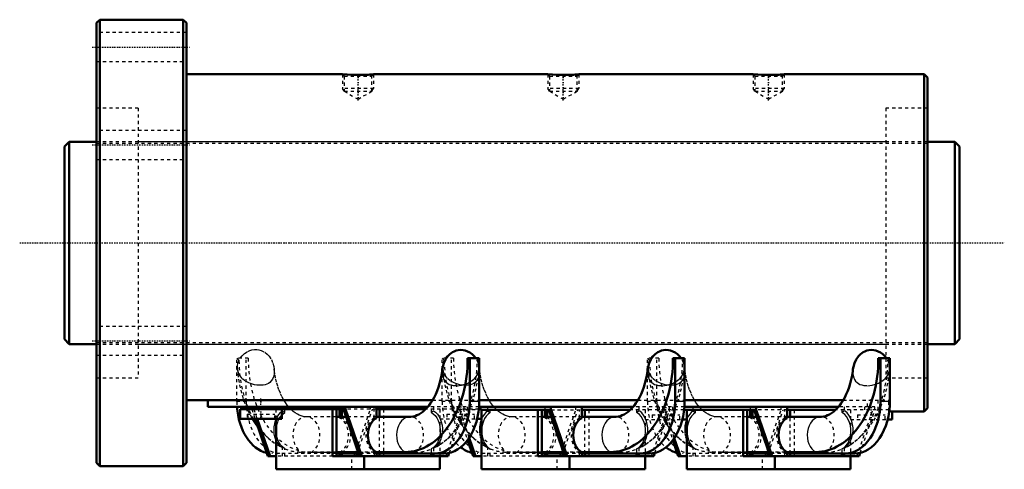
# Model space of a CAD drawing. Header units: millimetres. Extents: x -24 to 283, y -70 to 70.
import ezdxf

# ---------------------------------------------------------------- set-up
doc = ezdxf.new("R2010")
doc.units = ezdxf.units.MM
doc.linetypes.add('Center', pattern=[1.5, 0.45, -0.5, 0.05, -0.5])
doc.linetypes.add('Dashed', pattern=[2, 1, -1])
for name, color, linetype, lineweight in [('2d ConnectionPoints', 7, 'Continuous', 50), ('AM_0', 7, 'Continuous', 50), ('AM_4', 3, 'Continuous', 25), ('AM_5', 3, 'Continuous', 25), ('AM_7', 7, 'Center', 25), ('AM_9', 6, 'Dashed', 25)]:
    doc.layers.add(name, color=color, linetype=linetype, lineweight=lineweight)

# ---------------------------------------------------------------- blocks, each defined once
blk = doc.blocks.new('1_RR0100HBN6316_10_5N_0_in_HBN6316105RRG2279LC00G200_4')
at = {"layer": 'AM_0'}
for p, q in [((1, 69.5), (0, 68.5)), ((0, 68.5), (0, -68.5)), ((1, 69.5), (1, -69.5)), ((27, 69.5), (1, 69.5)), ((27, 69.5), (27, -69.5)), ((28, 68.5), (27, 69.5)), ((28, 68.5), (28, -68.5)), ((76.64, 52.5), (28, 52.5)), ((78.13, 52.39), (76.64, 52.5)), ((140.64, 52.5), (86.35, 52.5)), ((142.13, 52.39), (140.64, 52.5)), ((204.64, 52.5), (150.35, 52.5)), ((206.13, 52.39), (204.64, 52.5)), ((258, 52.5), (214.35, 52.5)), ((259, 51.5), (258, 52.5)), ((258, 52.5), (258, -52.5)), ((259, 51.5), (259, -51.5)), ((119.27, -35.92), (115.67, -35.92)), ((116.32, -35.92), (116.32, -49.4)), ((119.27, -35.92), (119.27, -49.4)), ((183.27, -35.92), (179.67, -35.92)), ((180.32, -35.92), (180.32, -49.4)), ((183.27, -35.92), (183.27, -49.4)), ((247.27, -35.92), (243.67, -35.92)), ((244.32, -35.92), (244.32, -49.4)), ((247.27, -35.92), (247.27, -49.4)), ((28, -49), (104.74, -49)), ((34.69, -51), (34.69, -49)), ((119.27, -49), (168.74, -49)), ((183.27, -49), (232.74, -49)), ((103.31, -51), (34.69, -51)), ((44.75, -51.8), (44.75, -54.8)), ((77.63, -51.8), (44.75, -51.8)), ((46.68, -51), (47.03, -51.8)), ((48.37, -51), (48.37, -51.8)), ((49.08, -51), (49.08, -51.8)), ((53.42, -51.8), (53.42, -51)), ((57.75, -54.8), (57.75, -51.8)), ((73.58, -66.45), (73.58, -51.8)), ((74.81, -51.8), (74.81, -66.45)), ((75.74, -51.8), (75.74, -54.15)), ((76.42, -51.8), (76.42, -54.15)), ((76.95, -51.8), (81.99, -66.45)), ((77.63, -51), (77.63, -51.8)), ((77.63, -51.8), (82.67, -66.45)), ((87.26, -54.55), (87.26, -51)), ((102.58, -51.8), (87.26, -51.8)), ((88.19, -54.15), (88.19, -51.8)), ((119.15, -51.8), (120, -51.8)), ((167.31, -51), (119.22, -51)), ((120, -54.8), (120, -51.8)), ((141.7, -52), (120, -52)), ((137.58, -66.45), (137.58, -52)), ((138.81, -52), (138.81, -66.45)), ((139.76, -52), (139.76, -54.15)), ((140.43, -52), (140.43, -54.15)), ((141.02, -52), (145.99, -66.45)), ((141.63, -51), (141.63, -52)), ((141.7, -52), (146.67, -66.45)), ((151.26, -54.55), (151.26, -51)), ((166.38, -52), (151.26, -52)), ((152.19, -54.15), (152.19, -52)), ((183.13, -52), (205.63, -52)), ((231.31, -51), (183.22, -51)), ((184, -55), (184, -52)), ((201.58, -66.45), (201.58, -52)), ((202.81, -52), (202.81, -66.45)), ((203.76, -52), (203.76, -54.15)), ((204.43, -52), (204.43, -54.15)), ((204.95, -52), (209.93, -66.45)), ((205.63, -51), (205.63, -52)), ((205.63, -52), (210.6, -66.45)), ((215.26, -54.55), (215.26, -51)), ((230.38, -52), (215.26, -52)), ((216.19, -54.15), (216.19, -52)), ((258, -52.5), (259, -51.5)), ((44.75, -54.8), (57.75, -54.8)), ((49.4, -54.8), (53.41, -66.45)), ((50.07, -54.8), (54.08, -66.45)), ((55.97, -70.5), (55.97, -54.8)), ((77.76, -54.15), (74.81, -54.15)), ((97.73, -54.15), (87.26, -54.15)), ((118.64, -54.8), (120, -54.8)), ((119.97, -70.5), (119.97, -54.8)), ((141.76, -54.15), (138.81, -54.15)), ((161.73, -54.15), (151.26, -54.15)), ((182.6, -55), (184, -55)), ((183.97, -70.5), (183.97, -55)), ((205.69, -54.15), (202.81, -54.15)), ((225.73, -54.15), (215.26, -54.15)), ((246.6, -55), (248, -55)), ((247, -52.39), (248, -52.5)), ((247.98, -52.5), (258, -52.5)), ((248, -55), (248, -52.5)), ((116.12, -60.75), (118.08, -66.45)), ((180.08, -60.82), (182.01, -66.45)), ((115.67, -61.4), (117.41, -66.45)), ((179.62, -61.46), (181.34, -66.45)), ((53.41, -66.45), (55.97, -66.45)), ((73.58, -66.45), (109.59, -66.45)), ((81.55, -65.15), (74.81, -65.15)), ((81.68, -65.55), (74.81, -65.55)), ((75.74, -65.55), (75.74, -66.45)), ((76.42, -65.55), (76.42, -66.45)), ((81.01, -66.45), (81.32, -65.55)), ((83.38, -70.5), (83.38, -66.45)), ((87.26, -66.45), (87.26, -65.15)), ((96.18, -65.15), (87.26, -65.15)), ((108.37, -65.55), (87.26, -65.55)), ((88.19, -66.45), (88.19, -65.55)), ((104.33, -65.55), (104.33, -66.45)), ((105.01, -65.55), (105.01, -66.45)), ((107.03, -70.5), (107.03, -66.45)), ((109.59, -66.45), (109.96, -65.38)), ((117.41, -66.45), (119.97, -66.45)), ((137.58, -66.45), (173.66, -66.45)), ((145.55, -65.15), (138.81, -65.15)), ((145.68, -65.55), (138.81, -65.55)), ((139.76, -65.55), (139.76, -66.45)), ((140.43, -65.55), (140.43, -66.45)), ((145.09, -66.45), (145.4, -65.55)), ((147.38, -70.5), (147.38, -66.45)), ((151.26, -66.45), (151.26, -65.15)), ((160.18, -65.15), (151.26, -65.15)), ((172.37, -65.55), (151.26, -65.55)), ((152.19, -66.45), (152.19, -65.55)), ((168.33, -65.55), (168.33, -66.45)), ((169.01, -65.55), (169.01, -66.45)), ((171.03, -70.5), (171.03, -66.45)), ((173.66, -66.45), (174.04, -65.36)), ((181.34, -66.45), (183.97, -66.45)), ((201.58, -66.45), (237.66, -66.45)), ((209.48, -65.15), (202.81, -65.15)), ((209.62, -65.55), (202.81, -65.55)), ((203.76, -65.55), (203.76, -66.45)), ((204.43, -65.55), (204.43, -66.45)), ((209.09, -66.45), (209.4, -65.55)), ((211.38, -70.5), (211.38, -66.45)), ((215.26, -66.45), (215.26, -65.15)), ((224.18, -65.15), (215.26, -65.15)), ((236.37, -65.55), (215.26, -65.55)), ((216.19, -66.45), (216.19, -65.55)), ((232.33, -65.55), (232.33, -66.45)), ((233.01, -65.55), (233.01, -66.45)), ((235.03, -70.5), (235.03, -66.45)), ((237.66, -66.45), (238.04, -65.36)), ((0, -68.5), (1, -69.5)), ((1, -69.5), (27, -69.5)), ((27, -69.5), (28, -68.5)), ((55.97, -70.5), (107.03, -70.5)), ((119.97, -70.5), (171.03, -70.5)), ((235.03, -70.5), (183.97, -70.5))]:
    blk.add_line(p, q, dxfattribs=at)
for points in [[(86.36, 52.5), (86.36, 52.5), (86.25, 52.49), (86.02, 52.47), (85.68, 52.45), (85.23, 52.41), (84.67, 52.38), (84.03, 52.35), (83.31, 52.32), (82.52, 52.3), (81.69, 52.29), (80.84, 52.3), (80.03, 52.31), (79.23, 52.34), (78.13, 52.39)], [(150.36, 52.5), (150.36, 52.5), (150.25, 52.49), (150.02, 52.47), (149.68, 52.45), (149.23, 52.41), (148.67, 52.38), (148.03, 52.35), (147.31, 52.32), (146.52, 52.3), (145.69, 52.29), (144.84, 52.3), (144.03, 52.31), (143.23, 52.34), (142.13, 52.39)], [(214.36, 52.5), (214.36, 52.5), (214.25, 52.49), (214.02, 52.47), (213.68, 52.45), (213.23, 52.41), (212.67, 52.38), (212.03, 52.35), (211.31, 52.32), (210.52, 52.3), (209.69, 52.29), (208.84, 52.3), (208.03, 52.31), (207.23, 52.34), (206.13, 52.39)], [(118.27, -35.92), (117.73, -35.25), (117.07, -34.63), (116.4, -34.16), (115.63, -33.77), (114.95, -33.54), (114.23, -33.39), (113.48, -33.35), (112.74, -33.41), (112.09, -33.56), (111.49, -33.78), (110.99, -34.03), (110.16, -34.62), (109.48, -35.3), (108.74, -36.35), (108.23, -37.44), (107.9, -38.57), (107.78, -39.36)], [(182.27, -35.92), (181.73, -35.25), (181.07, -34.63), (180.4, -34.16), (179.63, -33.77), (178.95, -33.54), (178.23, -33.39), (177.48, -33.35), (176.74, -33.41), (176.09, -33.56), (175.49, -33.78), (174.99, -34.03), (174.16, -34.62), (173.48, -35.3), (172.74, -36.35), (172.23, -37.44), (171.9, -38.57), (171.78, -39.36)], [(246.27, -35.92), (245.73, -35.25), (245.07, -34.63), (244.4, -34.16), (243.63, -33.77), (242.95, -33.54), (242.23, -33.39), (241.48, -33.35), (240.74, -33.41), (240.09, -33.56), (239.49, -33.78), (238.99, -34.03), (238.16, -34.62), (237.48, -35.3), (236.74, -36.35), (236.23, -37.44), (235.9, -38.57), (235.78, -39.36)], [(107.78, -39.35), (107.7, -39.98), (107.51, -41.28), (107.25, -42.54), (106.94, -43.77), (106.58, -44.95), (106.17, -46.07), (105.71, -47.14), (105.22, -48.14), (104.69, -49.08), (104.14, -49.93), (103.56, -50.71), (102.96, -51.41), (102.35, -52.03), (101.73, -52.56), (101.12, -53.02), (100.5, -53.39), (99.88, -53.69), (99.27, -53.92), (98.64, -54.07), (97.99, -54.14), (97.73, -54.15)], [(171.78, -39.35), (171.7, -39.98), (171.51, -41.28), (171.25, -42.54), (170.94, -43.77), (170.58, -44.95), (170.17, -46.07), (169.71, -47.14), (169.22, -48.14), (168.69, -49.08), (168.14, -49.93), (167.56, -50.71), (166.96, -51.41), (166.35, -52.03), (165.73, -52.56), (165.12, -53.02), (164.5, -53.39), (163.88, -53.69), (163.27, -53.92), (162.64, -54.07), (161.99, -54.14), (161.73, -54.15)], [(235.78, -39.35), (235.7, -39.98), (235.51, -41.28), (235.25, -42.54), (234.94, -43.77), (234.58, -44.95), (234.17, -46.07), (233.71, -47.14), (233.22, -48.14), (232.69, -49.08), (232.14, -49.93), (231.56, -50.71), (230.96, -51.41), (230.35, -52.03), (229.73, -52.56), (229.12, -53.02), (228.5, -53.39), (227.88, -53.69), (227.27, -53.92), (226.64, -54.07), (225.99, -54.14), (225.73, -54.15)], [(48.6, -54.8), (48.68, -54.95), (49.54, -56.28), (50.23, -57.24)]]:
    blk.add_lwpolyline(points, dxfattribs=at)
for centre, major_axis, ratio, start_param, end_param in [((96.18, -36.29), (0, 28.86), 0.675204, 3.141593, 4.724988), ((160.18, -36.29), (0, 28.86), 0.675204, 3.141593, 4.724988), ((224.18, -36.29), (0, 28.86), 0.675204, 3.141593, 4.724988), ((54.63, -49.4), (0, -16.15), 0.675204, 4.811538, 6.136319), ((105.42, -49.4), (0, -16.15), 0.675204, 0, 1.570796), ((108.37, -49.4), (0, -16.15), 0.675204, 0, 1.570796), ((169.42, -49.4), (0, -16.15), 0.675204, 6.283185, 7.853982), ((172.37, -49.4), (0, -16.15), 0.675204, 6.283185, 7.853982), ((233.42, -49.4), (0, -16.15), 0.675204, 6.283185, 7.853982), ((236.37, -49.4), (0, -16.15), 0.675204, 6.283185, 7.853982), ((88.81, -59.85), (0, -5.7), 0.737631, 3.518903, 5.905875), ((152.81, -59.85), (0, 5.7), 0.737631, 0.37731, 2.764283), ((216.81, -59.85), (0, 5.7), 0.737631, 0.37731, 2.764283), ((118.63, -49.4), (0, -16.15), 0.675204, 5.793126, 6.136319), ((182.63, -49.4), (0, -16.15), 0.675204, 5.793126, 6.129404)]:
    blk.add_ellipse(centre, major_axis=major_axis, ratio=ratio, start_param=start_param, end_param=end_param, dxfattribs=at)
at = {"layer": 'AM_4'}
for p, q in [((119.27, -49.4), (116.32, -49.4)), ((183.27, -49.4), (180.32, -49.4)), ((247.27, -49.4), (244.32, -49.4))]:
    blk.add_line(p, q, dxfattribs=at)
for centre in [(97.73, -59.85), (161.73, -59.85), (225.73, -59.85)]:
    blk.add_ellipse(centre, major_axis=(0, -5.7), ratio=0.737631, start_param=3.141625, end_param=5.905875, dxfattribs=at)
at = {"layer": 'AM_5', "linetype": 'Dashed'}
for p, q in [((76.64, 52.5), (76.64, 48.1)), ((86.36, 52.5), (86.36, 48.1)), ((140.64, 52.5), (140.64, 48.1)), ((150.36, 52.5), (150.36, 48.1)), ((204.64, 52.5), (204.64, 48.1)), ((214.36, 52.5), (214.36, 48.1)), ((86.36, 48.1), (76.64, 48.1)), ((77.22, 47.22), (76.64, 48.1)), ((85.78, 47.22), (86.36, 48.1)), ((150.36, 48.1), (140.64, 48.1)), ((141.22, 47.22), (140.64, 48.1)), ((149.78, 47.22), (150.36, 48.1)), ((214.36, 48.1), (204.64, 48.1)), ((205.22, 47.22), (204.64, 48.1)), ((213.78, 47.22), (214.36, 48.1))]:
    blk.add_line(p, q, dxfattribs=at)
at = {"layer": 'AM_7'}
for p, q in [((-1.4, 61), (29.4, 61)), ((81.5, 44.36), (81.5, 52.89)), ((145.5, 44.36), (145.5, 52.89)), ((209.5, 44.36), (209.5, 52.89)), ((-1.4, 30.5), (29.4, 30.5)), ((-1.4, -30.5), (29.4, -30.5)), ((51.25, -55.1), (51.25, -48.5)), ((113.5, -55.1), (113.5, -48.5)), ((177.5, -55.3), (177.5, -48.7)), ((241.5, -55.3), (241.5, -48.7))]:
    blk.add_line(p, q, dxfattribs=at)
at = {"layer": 'AM_9'}
for p, q in [((28, 65.5), (0, 65.5)), ((0, 56.5), (28, 56.5)), ((76.64, 52.5), (77.22, 51.92)), ((85.78, 51.92), (86.36, 52.5)), ((140.64, 52.5), (141.22, 51.92)), ((149.78, 51.92), (150.36, 52.5)), ((204.64, 52.5), (205.22, 51.92)), ((213.78, 51.92), (214.36, 52.5)), ((77.22, 51.92), (77.22, 47.22)), ((77.22, 51.92), (85.78, 51.92)), ((85.78, 47.22), (85.78, 51.92)), ((141.22, 51.92), (141.22, 47.22)), ((141.22, 51.92), (149.78, 51.92)), ((149.78, 47.22), (149.78, 51.92)), ((205.22, 51.92), (205.22, 47.22)), ((205.22, 51.92), (213.78, 51.92)), ((213.78, 47.22), (213.78, 51.92)), ((77.22, 47.22), (85.78, 47.22)), ((77.22, 47.22), (81.5, 44.75)), ((81.5, 44.75), (85.78, 47.22)), ((141.22, 47.22), (149.78, 47.22)), ((141.22, 47.22), (145.5, 44.75)), ((145.5, 44.75), (149.78, 47.22)), ((205.22, 47.22), (213.78, 47.22)), ((205.22, 47.22), (209.5, 44.75)), ((209.5, 44.75), (213.78, 47.22)), ((13, 42), (0, 42)), ((13, 42), (13, -42)), ((246, 42), (246, -42)), ((259, 42), (246, 42)), ((28, 35), (0, 35)), ((246, 31.5), (13, 31.5)), ((0, 26), (28, 26)), ((28, -26), (0, -26)), ((13, -31.5), (246, -31.5)), ((0, -35), (28, -35)), ((43.73, -49.4), (43.73, -35.92)), ((47.28, -35.92), (43.73, -35.92)), ((43.74, -35.92), (44.38, -36.65)), ((46.68, -49.4), (46.68, -35.92)), ((107.73, -49.4), (107.73, -35.92)), ((111.28, -35.92), (107.73, -35.92)), ((107.74, -35.92), (108.38, -36.65)), ((110.68, -49.4), (110.68, -35.92)), ((118.67, -36.59), (119.26, -35.92)), ((171.73, -49.4), (171.73, -35.92)), ((175.28, -35.92), (171.73, -35.92)), ((171.74, -35.92), (172.38, -36.65)), ((174.68, -49.4), (174.68, -35.92)), ((182.67, -36.59), (183.26, -35.92)), ((246.67, -36.59), (247.26, -35.92)), ((107.91, -39.13), (107.91, -38.48)), ((119.21, -38.33), (119.27, -38.62)), ((171.91, -39.13), (171.91, -38.48)), ((183.21, -38.33), (183.27, -38.62)), ((0, -42), (13, -42)), ((246, -42), (259, -42)), ((104.74, -49), (119.27, -49)), ((168.74, -49), (183.27, -49)), ((232.74, -49), (247, -49)), ((240.31, -51), (240.31, -49)), ((243.67, -52), (243.67, -49)), ((247, -52.39), (247, -49)), ((46.68, -49.4), (43.73, -49.4)), ((48.37, -51.8), (49.4, -54.8)), ((49.04, -51.8), (50.07, -54.8)), ((55.97, -54.8), (55.97, -51.8)), ((57.99, -52.34), (57.99, -51)), ((58.67, -52.85), (58.67, -51.8)), ((75.74, -51), (75.74, -51.8)), ((87.26, -51.8), (77.63, -51.8)), ((80.33, -66.45), (85.37, -51.8)), ((81.32, -65.55), (86.05, -51.8)), ((85.37, -51.8), (85.37, -51)), ((86.58, -54.55), (86.58, -51.8)), ((89.42, -51.8), (89.42, -66.45)), ((119.15, -51.8), (102.58, -51.8)), ((119.22, -51), (103.31, -51)), ((104.33, -51.8), (104.33, -52.76)), ((105.01, -51), (105.01, -52.26)), ((107, -51.8), (107, -54.8)), ((107.03, -51.8), (107.03, -66.45)), ((110.68, -49.4), (107.73, -49.4)), ((108.92, -66.45), (113.96, -51.8)), ((109.96, -65.38), (114.63, -51.8)), ((110.68, -51), (111.03, -51.8)), ((111.33, -51), (111.33, -51.8)), ((112.37, -51), (112.37, -52)), ((120, -52), (112.37, -52)), ((112.44, -52), (115.67, -61.4)), ((113.11, -52), (116.12, -60.75)), ((114.63, -51.8), (114.63, -51)), ((115.67, -51.8), (115.67, -51)), ((119.97, -54.8), (119.97, -52)), ((121.99, -52.34), (121.99, -51)), ((122.67, -52.85), (122.67, -52)), ((139.74, -51), (139.74, -52)), ((141.7, -52), (151.26, -52)), ((144.41, -66.45), (149.38, -52)), ((145.4, -65.55), (150.06, -52)), ((149.37, -52), (149.37, -51)), ((150.58, -54.55), (150.58, -52)), ((153.42, -52), (153.42, -66.45)), ((183.13, -52), (166.38, -52)), ((183.22, -51), (167.31, -51)), ((168.33, -52), (168.33, -52.76)), ((169.01, -51), (169.01, -52.26)), ((171, -52), (171, -55)), ((171.03, -52), (171.03, -66.45)), ((174.68, -49.4), (171.73, -49.4)), ((172.99, -66.45), (177.96, -52)), ((174.04, -65.36), (178.63, -52)), ((174.68, -51), (175.12, -52)), ((175.33, -51), (175.33, -52)), ((176.37, -51), (176.37, -52)), ((176.37, -52), (179.62, -61.46)), ((177.04, -52), (180.08, -60.82)), ((178.63, -52), (178.63, -51)), ((179.67, -52), (179.67, -51)), ((183.97, -55), (183.97, -52)), ((185.99, -52.34), (185.99, -51)), ((186.67, -52.85), (186.67, -52)), ((203.74, -51), (203.74, -52)), ((215.26, -52), (205.63, -52)), ((208.41, -66.45), (213.38, -52)), ((209.4, -65.55), (214.06, -52)), ((213.37, -52), (213.37, -51)), ((214.58, -54.55), (214.58, -52)), ((217.42, -52), (217.42, -66.45)), ((247, -52), (230.38, -52)), ((242.63, -51), (231.31, -51)), ((232.33, -52), (232.33, -52.76)), ((233.01, -51), (233.01, -52.26)), ((235, -52), (235, -55)), ((235.03, -52), (235.03, -66.45)), ((236.99, -66.45), (241.96, -52)), ((238.04, -65.36), (242.63, -52)), ((239.33, -51), (239.33, -52)), ((242.63, -52), (242.63, -51)), ((46.92, -53.3), (55.58, -53.3)), ((46.92, -53.3), (46.92, -54.8)), ((55.58, -54.8), (55.58, -53.3)), ((74.81, -54.15), (65.42, -54.15)), ((75.74, -54.15), (75.74, -54.48)), ((75.74, -54.48), (76.42, -54.48)), ((76.42, -54.15), (76.42, -54.48)), ((87.26, -54.15), (77.76, -54.15)), ((86.58, -54.55), (87.26, -54.55)), ((88.19, -65.55), (88.19, -54.15)), ((107, -54.8), (118.64, -54.8)), ((109.17, -53.3), (117.83, -53.3)), ((109.17, -53.3), (109.17, -54.8)), ((117.83, -54.8), (117.83, -53.3)), ((138.81, -54.15), (129.42, -54.15)), ((139.76, -54.15), (139.76, -54.48)), ((140.43, -54.48), (139.76, -54.48)), ((140.43, -54.15), (140.43, -54.48)), ((151.26, -54.15), (141.76, -54.15)), ((150.58, -54.55), (151.26, -54.55)), ((152.19, -65.55), (152.19, -54.15)), ((171, -55), (182.6, -55)), ((173.17, -53.5), (181.83, -53.5)), ((173.17, -53.5), (173.17, -55)), ((176.71, -55), (177.29, -55.9)), ((181.83, -55), (181.83, -53.5)), ((202.81, -54.15), (193.42, -54.15)), ((203.76, -54.15), (203.76, -54.48)), ((204.43, -54.48), (203.76, -54.48)), ((204.43, -54.15), (204.43, -54.48)), ((215.26, -54.15), (205.69, -54.15)), ((215.26, -54.55), (214.58, -54.55)), ((216.19, -65.55), (216.19, -54.15)), ((235, -55), (246.6, -55)), ((237.17, -53.5), (245.83, -53.5)), ((237.17, -53.5), (237.17, -55)), ((245.83, -55), (245.83, -53.5)), ((113.24, -55.83), (113.57, -56.32)), ((113.57, -56.32), (114.23, -57.24)), ((177.29, -55.9), (177.57, -56.32)), ((177.57, -56.32), (178.1, -57.07)), ((55.97, -62.67), (56.7, -63.13)), ((57.99, -66.45), (57.99, -63.81)), ((58.67, -66.45), (58.67, -64.1)), ((104.33, -64.18), (104.33, -65.55)), ((105.01, -63.88), (105.01, -65.55)), ((119.97, -62.67), (120.7, -63.13)), ((121.99, -66.45), (121.99, -63.81)), ((122.67, -66.45), (122.67, -64.1)), ((168.33, -64.18), (168.33, -65.55)), ((169.01, -63.88), (169.01, -65.55)), ((183.97, -62.67), (184.7, -63.13)), ((185.99, -66.45), (185.99, -63.81)), ((186.67, -66.45), (186.67, -64.1)), ((232.33, -64.18), (232.33, -65.55)), ((233.01, -63.88), (233.01, -65.55)), ((74.81, -65.55), (54.63, -65.55)), ((73.58, -66.45), (55.97, -66.45)), ((74.81, -65.15), (63.87, -65.15)), ((75.74, -65.22), (66.82, -65.22)), ((75.74, -65.22), (75.74, -65.55)), ((76.42, -65.22), (76.42, -65.55)), ((99.13, -65.22), (76.42, -65.22)), ((79.62, -70.5), (79.62, -66.45)), ((86.58, -65.15), (81.55, -65.15)), ((87.26, -65.55), (81.68, -65.55)), ((86.58, -65.15), (86.58, -66.45)), ((138.81, -65.55), (118.63, -65.55)), ((137.58, -66.45), (119.97, -66.45)), ((138.81, -65.15), (127.87, -65.15)), ((139.76, -65.22), (130.82, -65.22)), ((139.76, -65.22), (139.76, -65.55)), ((140.43, -65.22), (140.43, -65.55)), ((163.13, -65.22), (140.43, -65.22)), ((143.62, -70.5), (143.62, -66.45)), ((150.58, -65.15), (145.55, -65.15)), ((151.26, -65.55), (145.68, -65.55)), ((150.58, -66.45), (150.58, -65.15)), ((202.81, -65.55), (182.63, -65.55)), ((201.58, -66.45), (183.97, -66.45)), ((202.81, -65.15), (191.87, -65.15)), ((203.76, -65.22), (194.82, -65.22)), ((203.76, -65.22), (203.76, -65.55)), ((204.43, -65.22), (204.43, -65.55)), ((227.13, -65.22), (204.43, -65.22)), ((207.62, -70.5), (207.62, -66.45)), ((214.58, -65.15), (209.48, -65.15)), ((215.26, -65.55), (209.62, -65.55)), ((214.58, -66.45), (214.58, -65.15))]:
    blk.add_line(p, q, dxfattribs=at)
for points in [[(44.78, -35.92), (44.81, -35.88), (45.4, -35.12), (46.15, -34.43), (47.11, -33.82), (47.76, -33.53), (48.45, -33.33), (49.19, -33.21), (49.94, -33.21), (50.62, -33.3), (51.27, -33.48), (52.42, -34.04), (53.16, -34.62), (53.77, -35.27), (54.49, -36.36), (54.98, -37.49), (55.28, -38.64), (55.35, -39.22)], [(108.78, -35.92), (108.81, -35.88), (109.4, -35.12), (110.15, -34.43), (111.11, -33.82), (111.76, -33.53), (112.45, -33.33), (113.19, -33.21), (113.94, -33.21), (114.62, -33.3), (115.27, -33.48), (116.42, -34.04), (117.16, -34.62), (117.77, -35.27), (117.86, -35.39)], [(172.78, -35.92), (172.81, -35.88), (173.4, -35.12), (174.15, -34.43), (175.11, -33.82), (175.76, -33.53), (176.45, -33.33), (177.19, -33.21), (177.94, -33.21), (178.62, -33.3), (179.27, -33.48), (180.42, -34.04), (181.16, -34.62), (181.77, -35.27), (181.86, -35.39)], [(43.91, -39.13), (43.93, -38.24), (44.09, -37.45), (44.38, -36.65)], [(107.91, -38.48), (107.93, -38.24), (108.09, -37.45), (108.38, -36.65)], [(117.86, -35.39), (118.49, -36.36), (118.98, -37.49), (119.21, -38.33)], [(119.23, -39.26), (119.22, -38.47), (119.04, -37.53), (118.67, -36.59)], [(171.91, -38.48), (171.93, -38.24), (172.09, -37.45), (172.38, -36.65)], [(181.86, -35.39), (182.49, -36.36), (182.98, -37.49), (183.21, -38.33)], [(183.23, -39.26), (183.22, -38.47), (183.04, -37.53), (182.67, -36.59)], [(247.23, -39.26), (247.22, -38.47), (247.04, -37.53), (246.67, -36.59)], [(43.91, -39.12), (44.06, -40.78), (44.29, -42.48), (44.59, -44.17), (44.96, -45.83), (45.41, -47.46), (45.91, -49)], [(55.35, -39.22), (55.39, -39.76), (55.33, -40.84), (55.15, -41.68), (54.81, -42.46), (54.45, -42.98), (53.97, -43.46), (53.56, -43.74), (53.08, -43.98), (52.52, -44.16), (51.91, -44.29), (50.78, -44.35), (49.99, -44.29), (49.23, -44.16), (48.22, -43.88), (47.31, -43.52), (46.25, -42.92), (45.38, -42.2), (44.69, -41.38), (44.21, -40.48), (43.93, -39.39), (43.91, -39.13)], [(58.41, -49.01), (58.3, -48.82), (57.78, -47.86), (57.3, -46.83), (56.85, -45.75), (56.46, -44.6), (56.11, -43.41), (55.82, -42.17), (55.58, -40.9), (55.4, -39.6), (55.35, -39.21)], [(105.48, -63.65), (106.04, -63.36), (107.21, -62.66), (108.34, -61.87), (109.44, -60.98), (110.5, -60.01), (111.51, -58.95), (112.48, -57.81), (113.39, -56.59), (114.25, -55.29), (115.05, -53.93), (115.79, -52.51), (116.46, -51.03), (117.06, -49.5), (117.6, -47.92), (118.06, -46.31), (118.46, -44.66), (118.78, -42.98), (119.03, -41.29), (119.21, -39.57), (119.23, -39.25)], [(107.78, -39.36), (107.75, -39.68), (107.77, -40.75), (107.94, -41.67), (108.28, -42.53), (108.61, -43.04), (109.06, -43.51), (109.47, -43.8), (109.95, -44.06), (110.51, -44.25), (111.14, -44.39), (112.26, -44.46), (113.04, -44.41), (113.8, -44.29), (114.81, -44.02), (115.72, -43.67), (116.79, -43.08), (117.68, -42.39), (118.38, -41.58), (118.88, -40.69), (119.19, -39.61), (119.23, -39.26)], [(107.91, -39.12), (108.06, -40.78), (108.29, -42.48), (108.59, -44.17), (108.96, -45.83), (109.41, -47.46), (109.91, -49)], [(119.35, -39.22), (119.39, -39.76), (119.33, -40.84), (119.15, -41.68), (118.81, -42.46), (118.45, -42.98), (117.97, -43.46), (117.56, -43.74), (117.08, -43.98), (116.52, -44.16), (115.91, -44.29), (114.78, -44.35), (113.99, -44.29), (113.23, -44.16), (112.22, -43.88), (111.31, -43.52), (110.25, -42.92), (109.38, -42.2), (108.69, -41.38), (108.21, -40.48), (107.93, -39.39), (107.91, -39.13)], [(119.27, -38.62), (119.28, -38.64), (119.35, -39.22)], [(122.41, -49.01), (122.3, -48.82), (121.78, -47.86), (121.3, -46.83), (120.85, -45.75), (120.46, -44.6), (120.11, -43.41), (119.82, -42.17), (119.58, -40.9), (119.4, -39.6), (119.35, -39.21)], [(169.48, -63.65), (170.04, -63.36), (171.21, -62.66), (172.34, -61.87), (173.44, -60.98), (174.5, -60.01), (175.51, -58.95), (176.48, -57.81), (177.39, -56.59), (178.25, -55.29), (179.05, -53.93), (179.79, -52.51), (180.46, -51.03), (181.06, -49.5), (181.6, -47.92), (182.06, -46.31), (182.46, -44.66), (182.78, -42.98), (183.03, -41.29), (183.21, -39.57), (183.23, -39.25)], [(171.78, -39.36), (171.75, -39.68), (171.77, -40.75), (171.94, -41.67), (172.28, -42.53), (172.61, -43.04), (173.06, -43.51), (173.47, -43.8), (173.95, -44.06), (174.51, -44.25), (175.14, -44.39), (176.26, -44.46), (177.04, -44.41), (177.8, -44.29), (178.81, -44.02), (179.72, -43.67), (180.79, -43.08), (181.68, -42.39), (182.38, -41.58), (182.88, -40.69), (183.19, -39.61), (183.23, -39.26)], [(171.91, -39.12), (172.06, -40.78), (172.29, -42.48), (172.59, -44.17), (172.96, -45.83), (173.41, -47.46), (173.91, -49)], [(183.35, -39.22), (183.39, -39.76), (183.33, -40.84), (183.15, -41.68), (182.81, -42.46), (182.45, -42.98), (181.97, -43.46), (181.56, -43.74), (181.08, -43.98), (180.52, -44.16), (179.91, -44.29), (178.78, -44.35), (177.99, -44.29), (177.23, -44.16), (176.22, -43.88), (175.31, -43.52), (174.25, -42.92), (173.38, -42.2), (172.69, -41.38), (172.21, -40.48), (171.93, -39.39), (171.91, -39.13)], [(183.27, -38.62), (183.28, -38.64), (183.35, -39.22)], [(186.41, -49.01), (186.3, -48.82), (185.78, -47.86), (185.3, -46.83), (184.85, -45.75), (184.46, -44.6), (184.11, -43.41), (183.82, -42.17), (183.58, -40.9), (183.4, -39.6), (183.35, -39.21)], [(233.48, -63.65), (234.04, -63.36), (235.21, -62.66), (236.34, -61.87), (237.44, -60.98), (238.5, -60.01), (239.51, -58.95), (240.48, -57.81), (241.39, -56.59), (242.25, -55.29), (243.05, -53.93), (243.79, -52.51), (244.46, -51.03), (245.06, -49.5), (245.6, -47.92), (246.06, -46.31), (246.46, -44.66), (246.78, -42.98), (247.03, -41.29), (247.21, -39.57), (247.23, -39.25)], [(235.78, -39.36), (235.75, -39.68), (235.77, -40.75), (235.94, -41.67), (236.28, -42.53), (236.61, -43.04), (237.06, -43.51), (237.47, -43.8), (237.95, -44.06), (238.51, -44.25), (239.14, -44.39), (240.26, -44.46), (241.04, -44.41), (241.8, -44.29), (242.81, -44.02), (243.72, -43.67), (244.79, -43.08), (245.68, -42.39), (246.38, -41.58), (246.88, -40.69), (247.19, -39.61), (247.23, -39.26)], [(45.91, -49), (45.92, -49.05), (46.51, -50.6), (46.68, -51)], [(59.83, -51.01), (59.43, -50.51), (58.85, -49.7), (58.41, -49.01)], [(109.91, -49), (109.92, -49.05), (110.51, -50.6), (110.68, -51)], [(123.83, -51.01), (123.43, -50.51), (122.85, -49.7), (122.41, -49.01)], [(173.91, -49), (173.92, -49.05), (174.51, -50.6), (174.68, -51)], [(187.83, -51.01), (187.43, -50.51), (186.85, -49.7), (186.41, -49.01)], [(47.03, -51.8), (47.17, -52.1), (47.89, -53.56), (48.6, -54.8)], [(60.57, -51.81), (60.03, -51.24), (59.83, -51.01)], [(65.42, -54.15), (65.16, -54.14), (64.44, -54.06), (63.81, -53.9), (63.2, -53.66), (62.6, -53.36), (61.94, -52.95), (61.29, -52.46), (60.65, -51.89), (60.57, -51.81)], [(111.03, -51.8), (111.17, -52.1), (111.89, -53.56), (112.6, -54.8)], [(124.77, -52.01), (124.65, -51.89), (124.03, -51.24), (123.83, -51.01)], [(129.42, -54.15), (129.16, -54.14), (128.44, -54.06), (127.81, -53.9), (127.2, -53.66), (126.6, -53.36), (125.94, -52.95), (125.29, -52.46), (124.77, -52.01)], [(175.12, -52), (175.17, -52.1), (175.89, -53.56), (176.68, -54.95), (176.71, -55)], [(188.77, -52.01), (188.65, -51.89), (188.03, -51.24), (187.83, -51.01)], [(193.42, -54.15), (193.16, -54.14), (192.44, -54.06), (191.81, -53.9), (191.2, -53.66), (190.6, -53.36), (189.94, -52.95), (189.29, -52.46), (188.77, -52.01)], [(57.99, -63.81), (57.37, -63.37), (56.8, -62.78), (56.32, -62.09), (55.92, -61.28), (55.62, -60.39), (55.42, -59.43), (55.34, -58.4), (55.38, -57.33), (55.54, -56.27), (55.85, -55.23), (56.27, -54.27), (56.83, -53.41), (57.37, -52.82), (57.99, -52.34)], [(58.67, -64.1), (58.04, -63.66), (57.47, -63.08), (56.99, -62.39), (56.59, -61.59), (56.29, -60.7), (56.1, -59.75), (56.01, -58.72), (56.06, -57.7), (56.23, -56.65), (56.52, -55.66), (56.91, -54.8)], [(56.91, -54.8), (56.94, -54.73), (57.48, -53.92), (57.74, -53.61)], [(57.74, -53.61), (58.04, -53.32), (58.67, -52.85)], [(104.33, -52.76), (104.97, -53.19), (105.55, -53.77), (106.05, -54.46), (106.47, -55.26), (106.8, -56.18), (107.03, -57.18), (107.13, -58.24), (107.1, -59.34), (106.94, -60.38), (106.63, -61.39), (106.23, -62.26), (105.71, -63.04), (105.07, -63.69), (104.33, -64.18)], [(105.01, -52.26), (105.64, -52.7), (106.23, -53.3), (106.72, -53.99), (107.13, -54.81), (107.47, -55.75), (107.7, -56.78), (107.8, -57.88), (107.77, -59.02), (107.6, -60.09), (107.28, -61.14), (106.86, -62.02), (106.32, -62.81), (105.71, -63.42), (105.01, -63.88)], [(112.6, -54.8), (112.68, -54.95), (113.24, -55.83)], [(121.99, -52.34), (121.36, -52.82), (120.79, -53.46), (120.31, -54.2), (119.92, -55.04), (119.61, -56.01), (119.41, -57.06), (119.34, -58.17), (119.41, -59.31), (119.62, -60.37), (119.97, -61.39), (120.41, -62.24), (120.98, -62.99), (121.46, -63.44), (121.99, -63.81)], [(122.67, -52.85), (122.03, -53.32), (121.46, -53.93), (120.98, -54.66), (120.59, -55.48), (120.28, -56.44), (120.08, -57.45), (120.01, -58.53), (120.08, -59.61), (120.28, -60.65), (120.61, -61.63), (121.04, -62.48), (121.58, -63.21), (122.1, -63.71), (122.67, -64.1)], [(168.33, -64.18), (168.96, -63.78), (169.55, -63.23), (170.05, -62.57), (170.47, -61.79), (170.79, -60.93), (171.02, -59.98), (171.12, -58.98), (171.11, -57.94), (170.98, -56.91), (170.71, -55.89), (170.32, -54.96), (169.81, -54.1), (169.22, -53.42), (168.54, -52.88), (168.33, -52.76)], [(169.01, -63.88), (169.64, -63.48), (170.22, -62.93), (170.72, -62.27), (171.14, -61.48), (171.46, -60.62), (171.68, -59.67), (171.8, -58.65), (171.79, -57.59), (171.65, -56.52), (171.39, -55.47), (170.99, -54.5), (170.46, -53.6), (169.93, -52.97), (169.32, -52.45), (169.01, -52.26)], [(185.99, -52.34), (185.36, -52.82), (184.79, -53.46), (184.31, -54.2), (183.92, -55.04), (183.61, -56.01), (183.41, -57.06), (183.34, -58.17), (183.41, -59.31), (183.62, -60.37), (183.97, -61.39), (184.41, -62.24), (184.98, -62.99), (185.46, -63.44), (185.99, -63.81)], [(186.67, -52.85), (186.03, -53.32), (185.46, -53.93), (184.98, -54.66), (184.59, -55.48), (184.28, -56.44), (184.08, -57.45), (184.01, -58.53), (184.08, -59.61), (184.28, -60.65), (184.61, -61.63), (185.04, -62.48), (185.58, -63.21), (186.1, -63.71), (186.67, -64.1)], [(232.33, -64.18), (232.96, -63.78), (233.55, -63.23), (234.05, -62.57), (234.47, -61.79), (234.79, -60.93), (235.02, -59.98), (235.12, -58.98), (235.11, -57.94), (234.98, -56.91), (234.71, -55.89), (234.32, -54.96), (233.81, -54.1), (233.22, -53.42), (232.54, -52.88), (232.33, -52.76)], [(233.01, -63.88), (233.64, -63.48), (234.22, -62.93), (234.72, -62.27), (235.14, -61.48), (235.46, -60.62), (235.68, -59.67), (235.8, -58.65), (235.79, -57.59), (235.65, -56.52), (235.39, -55.47), (234.99, -54.5), (234.46, -53.6), (233.93, -52.97), (233.32, -52.45), (233.01, -52.26)], [(50.23, -57.24), (50.46, -57.54), (51.43, -58.72), (52.46, -59.82), (53.54, -60.84), (54.67, -61.76), (55.83, -62.59), (55.97, -62.67)], [(114.23, -57.24), (114.46, -57.54), (115.43, -58.72), (116.46, -59.82), (116.58, -59.95)], [(178.1, -57.07), (178.46, -57.54), (179.43, -58.72), (180.46, -59.82), (180.58, -59.95)], [(116.58, -59.95), (117.54, -60.84), (118.67, -61.76), (119.83, -62.59), (119.97, -62.67)], [(180.58, -59.95), (181.54, -60.84), (182.67, -61.76), (183.83, -62.59), (183.97, -62.67)]]:
    blk.add_lwpolyline(points, dxfattribs=at)
for centre, major_axis, ratio, start_param, end_param in [((63.87, -36.29), (0, 28.86), 0.675204, 1.583485, 2.835337), ((66.82, -36.29), (0, 28.94), 0.675204, 1.55823, 3.141593), ((99.13, -36.29), (0, 28.94), 0.675204, 3.44703, 4.701713), ((127.87, -36.29), (0, 28.86), 0.675204, 1.583485, 2.835337), ((130.82, -36.29), (0, 28.94), 0.675204, 1.55823, 3.141593), ((163.13, -36.29), (0, 28.94), 0.675204, 3.44703, 4.701713), ((191.87, -36.29), (0, 28.86), 0.675204, 1.583485, 2.835337), ((194.82, -36.29), (0, 28.94), 0.675204, 1.55823, 3.141593), ((227.13, -36.29), (0, 28.94), 0.675204, 3.44703, 4.701713), ((54.63, -49.4), (0, -16.15), 0.675204, 4.712389, 4.811538), ((57.58, -49.4), (0, -16.15), 0.675204, 4.712389, 6.283185), ((118.63, -49.4), (0, -16.15), 0.675204, 4.712389, 5.793126), ((121.58, -49.4), (0, -16.15), 0.675204, 4.712389, 6.283185), ((182.63, -49.4), (0, -16.15), 0.675204, 4.712389, 5.793126), ((185.58, -49.4), (0, -16.15), 0.675204, 4.712389, 6.283185), ((63.87, -36.29), (0, -18.27), 0.675204, -0.496585, -0.435294), ((65.42, -59.85), (0, -5.7), 0.737631, 0.339837, 5.905875), ((74.34, -59.85), (0, -5.7), 0.737631, 0.339837, 2.801756), ((75.02, -59.85), (0, -5.7), 0.737631, 0.339837, 2.801756), ((88.13, -59.85), (0, -5.7), 0.737631, 3.518903, 5.905875), ((97.73, -59.85), (0, -5.7), 0.737631, 0.339837, 3.141625), ((99.13, -36.29), (0, -18.19), 0.675204, 0.437211, 0.498819), ((127.87, -36.29), (0, -18.27), 0.675204, -0.496585, -0.435294), ((129.42, -59.85), (0, -5.7), 0.737631, 0.339837, 5.905875), ((138.36, -59.85), (0, 5.7), 0.737631, 3.48143, 5.943348), ((139.03, -59.85), (0, 5.7), 0.737631, 3.48143, 5.943348), ((152.13, -59.85), (0, 5.7), 0.737631, 0.37731, 2.764283), ((161.73, -59.85), (0, -5.7), 0.737631, 0.339837, 3.141625), ((163.13, -36.29), (0, 18.19), 0.675204, 3.578804, 3.640412), ((191.87, -36.29), (0, 18.27), 0.675204, -3.638178, -3.576887), ((193.42, -59.85), (0, -5.7), 0.737631, 0.339837, 5.905875), ((202.36, -59.85), (0, 5.7), 0.737631, 3.48143, 5.943348), ((203.03, -59.85), (0, 5.7), 0.737631, 3.48143, 5.943348), ((216.13, -59.85), (0, 5.7), 0.737631, 0.37731, 2.764283), ((225.73, -59.85), (0, -5.7), 0.737631, 0.339837, 3.141625), ((227.13, -36.29), (0, 18.19), 0.675204, 3.578804, 3.640412), ((63.87, -36.29), (0, 28.86), 0.675204, 2.871475, 3.141593), ((99.13, -36.29), (0, 28.94), 0.675204, 3.141593, 3.410993), ((127.87, -36.29), (0, 28.86), 0.675204, 2.871475, 3.141593), ((163.13, -36.29), (0, 28.94), 0.675204, 3.141593, 3.410993), ((191.87, -36.29), (0, 28.86), 0.675204, 2.871475, 3.141593), ((227.13, -36.29), (0, 28.94), 0.675204, 3.141593, 3.410993), ((54.63, -49.4), (0, -16.15), 0.675204, 6.136319, 6.283185), ((118.63, -49.4), (0, -16.15), 0.675204, 6.136319, 6.283185), ((182.63, -49.4), (0, -16.15), 0.675204, 6.129404, 6.283185)]:
    blk.add_ellipse(centre, major_axis=major_axis, ratio=ratio, start_param=start_param, end_param=end_param, dxfattribs=at)
blk = doc.blocks.new('2_RR0100HBN6316_10_50S_0_in_HBN6316105RRG2279LC00G200_4')
at = {"layer": 'AM_0'}
for p, q in [((-8.5, 31.5), (-10, 30)), ((-8.5, 31.5), (-8.5, -31.5)), ((0, 31.5), (-8.5, 31.5)), ((267.5, 31.5), (259, 31.5)), ((269, 30), (267.5, 31.5)), ((267.5, 31.5), (267.5, -31.5)), ((-10, 30), (-10, -30)), ((269, 30), (269, -30)), ((-10, -30), (-8.5, -31.5)), ((267.5, -31.5), (269, -30)), ((-8.5, -31.5), (0, -31.5)), ((259, -31.5), (267.5, -31.5))]:
    blk.add_line(p, q, dxfattribs=at)
at = {"layer": 'AM_5', "linetype": 'Dashed'}
for p, q in [((0, 31.04), (259, 31.04)), ((0, -31.04), (259, -31.04))]:
    blk.add_line(p, q, dxfattribs=at)
at = {"layer": 'AM_7'}
blk.add_line((-23.95, 0), (282.95, 0), dxfattribs=at)
at = {"layer": 'AM_9'}
for p, q in [((259, 31.5), (0, 31.5)), ((0, -31.5), (259, -31.5))]:
    blk.add_line(p, q, dxfattribs=at)

msp = doc.modelspace()

# ---------------------------------------------------------------- linework, layer by layer
at = {"layer": '2d ConnectionPoints'}
msp.add_point((0, 0), dxfattribs=at)
msp.add_point((0, 0), dxfattribs=at)

# ---------------------------------------------------------------- block references
for name in ['1_RR0100HBN6316_10_5N_0_in_HBN6316105RRG2279LC00G200_4', '2_RR0100HBN6316_10_50S_0_in_HBN6316105RRG2279LC00G200_4']:
    msp.add_blockref(name, (0, 0))

doc.saveas('drawing.dxf')
